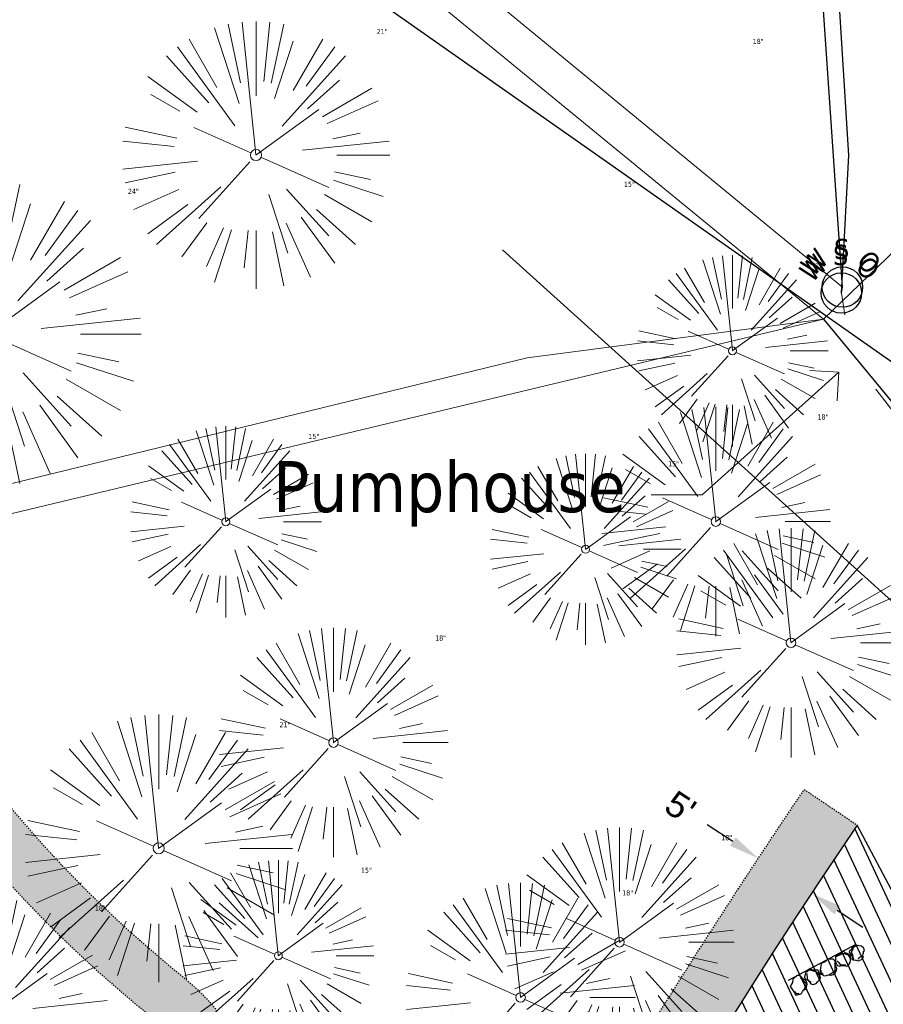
# Model space of a CAD drawing. Header units: feet. Extents: x 1133447 to 1140710, y 647622 to 649877.
# Tile 36 of 84: x 1134536 to 1134604, y 649078 to 649155. Entities that reach past the tile are written whole.
import ezdxf
from ezdxf import colors
from ezdxf.entities.mleader import LeaderData, LeaderLine
from ezdxf.enums import TextEntityAlignment as Align
from ezdxf.lldxf.tags import DXFTag
from ezdxf.math import Vec2, Vec3

# ---------------------------------------------------------------- set-up
doc = ezdxf.new("R2010")
doc.units = ezdxf.units.FT
doc.header["$MEASUREMENT"] = 0
for name, pattern in [('CENTER2', [1.125, 0.75, -0.125, 0.125, -0.125]), ('PHANTOM2', [1.25, 0.625, -0.125, 0.125, -0.125, 0.125, -0.125]), ('RAD', [0.13, 0.08, -0.05])]:
    doc.linetypes.add(name, pattern=pattern)
for name, color, linetype in [('-BARRIERROCK', 6, 'Continuous'), ('C-PRKG-ASPH', 8, 'Continuous'), ('C-PRKG-WHEL-STOP', 9, 'Continuous'), ('C-ROAD-ASPHALT', 1, 'Continuous'), ('C-ROAD-CNTR', 1, 'CENTER2'), ('C-SWLK-GRVL', 6, 'RAD'), ('C-SWLK-GRVL-PATT', 8, 'Continuous'), ('C-UTIL-ELEC-MEP', 7, 'UGE (.5x)'), ('C-UTIL-WATER-MEP', 7, 'WATER (.5x)'), ('G-TEXT-ST02', 2, 'Continuous'), ('G-XREF', 7, 'Continuous'), ('L-BARRIERROCK', 6, 'Continuous'), ('V-UTIL-WATR-STRC', 8, 'Continuous')]:
    doc.layers.add(name, color=color, linetype=linetype)
doc.layers.add('V-ANNO-TEXT', color=7, linetype='Continuous', lineweight=13, plot=False)
for name, color, linetype, lineweight in [('V-SITE-VEGE', 8, 'Continuous', 18), ('V-SITE-VEGE-TEXT', 8, 'Continuous', 18), ('V-UTIL-POWR-LINE-UNDR', 8, 'EXIST_PROP POWER UNDERGROUND LINE 1', 15), ('V-UTIL-WATR-LINE', 8, 'WATER', 15)]:
    doc.layers.add(name, color=color, linetype=linetype, lineweight=lineweight)
doc.styles.add('Normal', font='arial.ttf', dxfattribs={"height": 0.1})
doc.styles.add('SEI-Dim & Leader', font='tahoma.ttf')
doc.styles.get("Standard").update_dxf_attribs({"font": 'arial.ttf'})
tags = doc.linetypes.add('EXIST_PROP POWER UNDERGROUND LINE 1', pattern='A,1.5,-0.2,["P-UG",Standard,S=0.08,R=0,X=-0.1,Y=-0.04],-0.3', length=2).pattern_tags.tags
tags[6] = DXFTag(74, 10)
tags = doc.linetypes.add('UGE (.5x)', pattern='A,0.75,-0.2,["UGE",Standard,S=0.08,R=0,X=-0.1,Y=-0.04],-0.2', length=1.15).pattern_tags.tags
tags[6] = DXFTag(74, 10)
tags = doc.linetypes.add('WATER', pattern='A,1.5,-0.2,["W",Standard,S=0.08,R=0,X=-0.1,Y=-0.04],-0.05', length=1.75).pattern_tags.tags
tags[6] = DXFTag(74, 10)
tags = doc.linetypes.add('WATER (.5x)', pattern='A,0.75,-0.2,["W",Standard,S=0.08,R=0,X=-0.1,Y=-0.04],-0.05', length=1).pattern_tags.tags
tags[6] = DXFTag(74, 10)
doc.dimstyles.new('Plan', dxfattribs={"dimscale": 20, "dimtxt": 0.1, "dimasz": 0.12, "dimexe": 0.0625, "dimexo": 0.0625, "dimgap": 0.08, "dimtad": 0, "dimdec": 0, "dimzin": 0, "dimdsep": 46, "dimtxsty": 'Normal', "dimcen": 0, "dimclrd": 256, "dimclre": 256, "dimclrt": 256, "dimaunit": 1, "dimadec": 4, "dimazin": 0, "dimtfac": 1, "dimtdec": 0, "dimtofl": 0, "dimtmove": 0, "dimatfit": 3, "dimfxl": 1, "dimtfill": 1, "dimtolj": 1, "dimtzin": 0, "dimlwd": -1, "dimlwe": -1, "dimarcsym": 0})

# ---------------------------------------------------------------- blocks, each defined once
blk = doc.blocks.new('V-UTIL-WATR-Water Shutoff')
blk.add_circle((0, 0), 0.04)
at = {"style": 'SEI-Dim & Leader'}
for s, rotation, p in [('W', 45, (-0.0414, 0.0352)), ('O', 315, (0.0386, 0.0352))]:
    blk.add_text(s, height=0.04, rotation=rotation, dxfattribs=at).set_placement(p, align=Align.CENTER)
blk.add_text('S', height=0.04, dxfattribs=at).set_placement((-0.0014, 0.0552), align=Align.CENTER)
blk = doc.blocks.new('*U959', base_point=(1134600.703, 649134.02))
at = {"xscale": 39.73102651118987, "yscale": 39.73102651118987, "zscale": 39.73102651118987}
blk.add_blockref('V-UTIL-WATR-Water Shutoff', (1134600.703, 649134.02), dxfattribs=at)
blk = doc.blocks.new('*U960', base_point=(1134600.621, 649133.552))
at = {"xscale": 39.73102651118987, "yscale": 39.73102651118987, "zscale": 39.73102651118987}
blk.add_blockref('V-UTIL-WATR-Water Shutoff', (1134600.621, 649133.552), dxfattribs=at)
blk = doc.blocks.new('V-SITE-VEGE-Coniferious Tree 2')
at = {"color": 0, "linetype": 'ByBlock'}
for p, q in [((-0.0575, 0.2704), (-0.104, 0.4891)), ((-0.0003, 0.0026), (-0.0523, 0.4973)), ((0, 0.2219), (0, 0.5)), ((0.0289, 0.2753), (0.0522, 0.4973)), ((0.0572, 0.2693), (0.1039, 0.4891)), ((-0.0626, 0.1926), (-0.1545, 0.4755)), ((-0.146, 0.2528), (-0.25, 0.433)), ((0.0685, 0.211), (0.1382, 0.4256)), ((0.1391, 0.2411), (0.25, 0.433)), ((-0.0791, 0.1089), (-0.2939, 0.4045)), ((0.1869, 0.2573), (0.2939, 0.4045)), ((-0.1757, 0.1951), (-0.3346, 0.3716)), ((0.0978, 0.1086), (0.3345, 0.3716)), ((-0.2201, 0.1599), (-0.4046, 0.2939)), ((0.192, 0.1729), (0.3116, 0.2806)), ((-0.2844, 0.1642), (-0.3931, 0.227)), ((0.2488, 0.1436), (0.433, 0.25)), ((0.2659, 0.1184), (0.4568, 0.2034)), ((-0.0009, -0.0007), (0.235, 0.1707)), ((-0.2961, 0.0629), (-0.4891, 0.1039)), ((-0.0199, 0.0089), (-0.2319, 0.1032)), ((0.2873, 0.0611), (0.3885, 0.0826)), ((-0.306, 0.0322), (-0.4973, 0.0523)), ((0.1731, 0.0182), (0.4972, 0.0523)), ((0.3025, 0), (0.5, 0)), ((-0.2183, -0.0229), (-0.4973, -0.0523)), ((-0.023, -0.0255), (-0.2138, -0.2374)), ((0.0185, -0.0083), (0.272, -0.1211)), ((-0.3022, -0.0642), (-0.4891, -0.1039)), ((0.2936, -0.0624), (0.4274, -0.0908)), ((0.2891, -0.094), (0.4755, -0.1545)), ((-0.2881, -0.1283), (-0.4568, -0.2034)), ((-0.132, -0.1189), (-0.3716, -0.3346)), ((0.1144, -0.1271), (0.2718, -0.3019)), ((0.0478, -0.1473), (0.1192, -0.3671)), ((0.2555, -0.1475), (0.433, -0.25)), ((-0.2545, -0.1849), (-0.4046, -0.2939)), ((0.2254, -0.2029), (0.3716, -0.3346)), ((-0.1843, -0.2536), (-0.2767, -0.3808)), ((0.1131, -0.2541), (0.2033, -0.4568)), ((0.1689, -0.2325), (0.2939, -0.4045)), ((-0.1214, -0.2725), (-0.1856, -0.4168)), ((-0.091, -0.2799), (-0.1545, -0.4755)), ((-0.0297, -0.2818), (-0.0443, -0.4216)), ((0, -0.2818), (0, -0.5)), ((0.061, -0.2873), (0.1039, -0.4891))]:
    blk.add_line(p, q, dxfattribs=at)
blk.add_circle((0, 0), 0.0208)
blk = doc.blocks.new('_Open90')
at = {"color": 0, "linetype": 'ByBlock', "lineweight": -2}
for p, q in [((-0.5, 0.5), (0, 0)), ((0, 0), (-1, 0)), ((0, 0), (-0.5, -0.5))]:
    blk.add_line(p, q, dxfattribs=at)
blk = doc.blocks.new('*U1012', base_point=(1134600.703, 649134.02))
at = {"xscale": 39.73102651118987, "yscale": 39.73102651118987, "zscale": 39.73102651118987}
blk.add_blockref('V-UTIL-WATR-Water Shutoff', (1134600.703, 649134.02), dxfattribs=at)
blk = doc.blocks.new('*U1013', base_point=(1134600.621, 649133.552))
at = {"xscale": 39.73102651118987, "yscale": 39.73102651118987, "zscale": 39.73102651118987}
blk.add_blockref('V-UTIL-WATR-Water Shutoff', (1134600.621, 649133.552), dxfattribs=at)
blk = doc.blocks.new("3'_BarrierRock")
at = {"layer": '-BARRIERROCK', "flags": 128}
for points in [[(7.8, -10.8), (15.4, -7), (15.3, 5.8), (15.5, 11.5), (12.6, 13.3), (9.6, 14), (7.9, 15.2), (5, 15.3), (1.2, 13.6), (-1.8, 12.3), (-4.7, 12.5), (-6.5, 12.8), (-9.7, 10.8), (-13.8, 6.6), (-15, 2.5), (-15.3, -0.6), (-14.5, -2.7), (-13.2, -4.4), (-11.7, -10.3), (-10.4, -14.6), (-7.8, -16.4), (-5.7, -17.4), (3.7, -16.3), (7.8, -10.8)], [(-9.7, -10.4), (-10.5, -7.4), (-11.7, -0.9), (-11.8, 1.4), (-12.2, 2.8), (-12.1, 4.3), (-10.7, 6.2), (-9.5, 7.1), (-8.1, 7.9), (-6.4, 9.3), (-4, 11), (-1.8, 12.3)], [(9, 12.6), (12.4, 11.2), (13.2, 9.4), (13.3, 7.7), (13.3, 5.8)]]:
    blk.add_lwpolyline(points, dxfattribs=at)
blk = doc.blocks.new("5'_BarrierRock")
at = {"layer": 'L-BARRIERROCK', "flags": 128}
for points in [[(3.8, 25.2), (-4, 23.4), (-10.8, 21), (-17.7, 19.5), (-22.2, 16.5), (-24.3, 10.3), (-26.1, 0.1), (-25.5, -2.9), (-27, -7), (-29.1, -9.7), (-29.4, -13.3), (-11.1, -24.7), (-9.1, -29.7), (-9.1, -31.5), (-8.8, -33.6), (-1.9, -34.5), (7.7, -31.8), (16, -30), (19.6, -27.4), (27.1, -18.7), (28.9, -9.4), (24.1, -5.6), (22, 1.6), (21.4, 6.1), (20.8, 11.2), (21.1, 15.1), (19, 18.6), (15.2, 22.2), (3.8, 25.2)], [(-24.3, -3.8), (-24.3, 1.3), (-22.2, 8.2), (-18.6, 13.3), (-14.4, 18), (-11.4, 19.8)], [(-20.4, 4.6), (-21.9, -2.6), (-21.3, -6.4), (-20.4, -9.4), (-17.1, -15.7), (-12.9, -19), (-7, -26.8), (-5.5, -29.4), (-3.4, -30.6), (-1.9, -30.6)], [(17.5, 10.9), (21.6, 1.5), (22.6, -6.1), (17.2, -14.2), (15.4, -18.4), (13.4, -22.9), (12.2, -25.6)]]:
    blk.add_lwpolyline(points, dxfattribs=at)
blk = doc.blocks.new('Wheel_Stop')
at = {"layer": 'Defpoints'}
blk.add_line((-36, 6.75), (36, 6.75), dxfattribs=at)
at = {"layer": 'L-BARRIERROCK'}
for name, p, xscale, yscale, zscale, rotation in [("3'_BarrierRock", (2.71, -1), 0.4999999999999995, 0.4999999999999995, 0.4999999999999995, 145.0722838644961), ("5'_BarrierRock", (19.28, -0.8), 0.25, 0.25, 0.25, 225.0722838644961), ("5'_BarrierRock", (33.95, -0.17), 0.2499999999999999, 0.2499999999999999, 0.2499999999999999, 307.3245524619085), ("3'_BarrierRock", (-29.38, -2.17), 0.4999999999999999, 0.4999999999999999, 0.4999999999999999, 185.0722838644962), ("5'_BarrierRock", (-14.16, -1.89), 0.25, 0.25, 0.25, 185.0722838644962)]:
    blk.add_blockref(name, p, dxfattribs=dict(at, xscale=xscale, yscale=yscale, zscale=zscale, rotation=rotation))
blk = doc.blocks.new('C_PBASE-PACTOLA_02403811')
at = {"layer": 'C-ROAD-ASPHALT'}
for points in [[(1134780.655, 649233.578), (1134706.83, 649162.598, 0.057659), (1134625.197, 649063.66, -0.572256), (1134616.583, 649064.034), (1134601.857, 649091.786)], [(1134601.857, 649091.786, 0.064748), (1134533.446, 648955.005, 0.064748)]]:
    blk.add_lwpolyline(points, format="xyb", dxfattribs=at)
at = {"layer": 'C-ROAD-CNTR', "flags": 128}
blk.add_lwpolyline([(1134682.816, 648422.246), (1134669.22, 648425.846, -0.177469), (1134620.15, 648460.153), (1134616.503, 648465.379, -0.104209), (1134576.197, 648560.263), (1134558.554, 648650.051, -0.01381), (1134553.98, 648677.284), (1134544.902, 648742.27, -0.094333), (1134550.434, 648854.335), (1134558.998, 648889.721, -0.142864), (1134712.374, 649156.831), (1134786.199, 649227.811, -0.041643), (1134812.006, 649248.788), (1134833.031, 649263.149, -0.265468), (1134926.964, 649270.708), (1134949.26, 649260.248, -0.036701), (1135013.163, 649224.333), (1135075.322, 649183.127, -0.302523), (1135105.389, 649111.585), (1135099.688, 649081.888, -0.049273), (1135094.1, 649063.037), (1135036.845, 648922.396, -0.009219), (1135029.58, 648905.452), (1134962.364, 648756.335, -0.019155), (1134945.301, 648722.051), (1134909.792, 648657.066, -0.111237), (1134866.239, 648607.574), (1134762.181, 648532.091, 0.322945), (1134716.396, 648393.222), (1134719.721, 648382.706, -0.171424), (1134715.288, 648249.555), (1134707.164, 648228.784, -0.022723), (1134688.714, 648187.277, 0.05045), (1134653.344, 648094.128)], format="xyb", dxfattribs=at)
at = {"layer": 'C-SWLK-GRVL', "flags": 128}
for points in [[(1134482.937, 649115.006, 0.286072), (1134486.068, 649114.496, -0.324275), (1134524.91, 649105.346), (1134536.526, 649091.894, 0.044914), (1134548.898, 649079.928, -0.322047), (1134554.786, 649058.548, 0.441521), (1134558.179, 649051.983), (1134566.021, 649049.88, 0.343333), (1134571.68, 649052.268, -0.020778), (1134597.711, 649094.58), (1134601.857, 649091.786)], [(1134515.802, 648989.2), (1134528.518, 648999.674, -0.414214), (1134535.556, 648998.994), (1134540.042, 648993.548, -0.27686), (1134540.805, 648988.461, 0.01548), (1134527.749, 648953.821, -0.124351), (1134521.07, 648943.557), (1134506.573, 648930.146, 0.039703), (1134501.198, 648924.318), (1134494.136, 648915.323, -0.334601), (1134482.502, 648912.236), (1134448.936, 648925.89, -0.410933), (1134443.4, 648938.817), (1134444.835, 648942.463, 0.25003), (1134442.678, 648961.164, -0.136482), (1134439.168, 648971.292), (1134436.921, 649007.312, -0.165122), (1134453.759, 649069.363), (1134474.287, 649099.872, -0.494522), (1134521.883, 649102.731), (1134533.499, 649089.28, 0.044914), (1134546.386, 649076.815, -0.354348), (1134550.338, 649058.343), (1134549.784, 649057.255, -0.406048), (1134546.132, 649055.215), (1134537.868, 649057.432, -0.027005), (1134533.661, 649058.808)]]:
    blk.add_lwpolyline(points, format="xyb", dxfattribs=at)
at = {"layer": 'C-UTIL-ELEC-MEP'}
blk.add_line((1134599.221, 649131.498), (1134628.151, 649096.357), dxfattribs=at)
at = {"layer": 'C-UTIL-WATER-MEP', "flags": 128}
blk.add_lwpolyline([(1134713.292, 648416.244), (1134669.732, 648427.78, -0.177469), (1134621.79, 648461.298), (1134618.143, 648466.524, -0.104209), (1134578.16, 648560.648), (1134560.517, 648650.437, -0.01381), (1134555.961, 648677.561), (1134546.883, 648742.547, -0.094333), (1134552.378, 648853.865), (1134560.941, 648889.251, -0.142864), (1134713.76, 649155.39), (1134787.585, 649226.369, -0.041643), (1134813.135, 649247.136), (1134834.159, 649261.497, -0.265468), (1134926.115, 649268.898), (1134948.411, 649258.438, -0.036701), (1135012.058, 649222.666), (1135074.217, 649181.46, -0.302523), (1135103.425, 649111.962), (1135097.723, 649082.265, -0.049273), (1135092.248, 649063.791), (1135034.992, 648923.15, -0.009219), (1135027.757, 648906.274), (1134960.541, 648757.157, -0.019155), (1134943.546, 648723.01), (1134908.037, 648658.025, -0.111237), (1134865.064, 648609.193), (1134761.007, 648533.71, 0.157468), (1134714.966, 648470.676, 0.157468)], format="xyb", dxfattribs=at)
for points in [[(1134641.089, 649102.475), (1134508.439, 649195.655)], [(1134623.847, 649091.959), (1134574.039, 649136.938)]]:
    blk.add_lwpolyline(points, dxfattribs=at)
at = {"layer": 'C-PRKG-WHEL-STOP', "xscale": 0.08333333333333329, "yscale": 0.08333333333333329, "zscale": 0.08333333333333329, "rotation": 27.95158346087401}
blk.add_blockref('Wheel_Stop', (1134599.391, 649080.52), dxfattribs=at)
blk = doc.blocks.new('C_PHTCH-PACTOLA_02403811')
at = {"layer": 'C-PRKG-ASPH'}
h = blk.add_hatch(dxfattribs=at)
h.set_pattern_fill('ANSI31', color=256, scale=10, angle=70)
edge = h.paths.add_edge_path(flags=16)
edge.add_arc((1135093.567, 648760.357), 542, 143.57036, 153.26644, ccw=False)
edge.add_arc((1135093.567, 648760.357), 542, 133.87428, 143.57036, ccw=False)
edge.add_line((1134717.919, 649151.064), (1134791.744, 649222.044))
edge.add_arc((1134924.815, 649083.638), 192, 124.33581, 133.87428, ccw=False)
edge.add_line((1134816.519, 649242.182), (1134837.543, 649256.543))
edge.add_arc((1134886.615, 649184.703), 87, 64.8666, 124.33581, ccw=False)
edge.add_line((1134923.566, 649263.466), (1134945.863, 649253.006))
edge.add_arc((1134736.897, 648807.587), 492, 56.45912, 64.8666, ccw=False)
edge.add_line((1135008.743, 649217.665), (1135070.902, 649176.459))
edge.add_arc((1135036.645, 649124.783), 62, -10.86803, 56.45912, ccw=False)
edge.add_line((1135097.533, 649113.093), (1135091.831, 649083.396))
edge.add_arc((1135001.481, 649100.742), 92, 337.84863, 349.13197, ccw=False)
edge.add_line((1135086.691, 649066.053), (1135029.435, 648925.412))
edge.add_arc((1134573.749, 649110.923), 492, 335.73595, 337.84863, ccw=False)
edge.add_line((1135022.287, 648908.739), (1134970.106, 648792.978))
edge.add_line((1134970.106, 648792.978), (1134955.071, 648759.623))
edge.add_arc((1134506.533, 648961.806), 492, 331.34656, 335.73595, ccw=False)
edge.add_line((1134938.281, 648725.887), (1134902.771, 648660.902))
edge.add_arc((1134778.161, 648728.993), 142, 305.95733, 331.34656, ccw=False)
edge.add_line((1134861.541, 648614.05), (1134757.484, 648538.566))
edge.add_arc((1134835.579, 648430.909), 133, 125.95733, 166.41717)
edge.add_arc((1134672.278, 648470.364), 35, 244.10856, 346.41717, ccw=False)
edge.add_arc((1134691.462, 648509.913), 78.956, 214.90552, 244.11685, ccw=False)
edge.add_line((1134626.71, 648464.732), (1134623.063, 648469.958))
edge.add_arc((1134821.506, 648608.465), 242, 191.11676, 214.9138, ccw=False)
edge.add_line((1134584.047, 648561.805), (1134566.404, 648651.593))
edge.add_arc((1135049.172, 648746.455), 492, 187.95193, 191.11676, ccw=False)
edge.add_line((1134561.903, 648678.391), (1134552.825, 648743.377))
edge.add_arc((1134842.018, 648783.773), 292, 166.39612, 187.95193, ccw=False)
edge.add_line((1134558.21, 648852.454), (1134566.773, 648887.84))
edge.add_arc((1135093.567, 648760.357), 542, 158.04784, 166.39612, ccw=False)
edge.add_arc((1135093.567, 648760.357), 542, 153.26644, 158.04784, ccw=False)
edge = h.paths.add_edge_path()
edge.add_line((1134664.934, 648091.019), (1134641.754, 648097.237))
edge.add_arc((1135131.442, 647965.879), 507, 154.11549, 164.98406, ccw=False)
edge.add_arc((1135131.442, 647965.879), 507, 153.4315, 154.11549, ccw=False)
edge.add_arc((1134241.514, 648410.91), 488, 333.4315, 338.63837)
edge.add_line((1134695.988, 648233.155), (1134704.112, 648253.926))
edge.add_arc((1134529.028, 648322.406), 188, 338.63837, 377.19547)
edge.add_arc((1134651.306, 648360.247), 60, 17.19547, 74.97266)
edge.add_line((1134666.863, 648418.195), (1134661.501, 648419.806))
edge.add_arc((1134691.489, 648509.945), 94.997, 223.94188, 251.59807, ccw=False)
edge.add_arc((1134691.536, 648509.984), 95.058, 214.9166, 223.93932, ccw=False)
edge.add_line((1134613.59, 648455.575), (1134609.943, 648460.8))
edge.add_arc((1134821.506, 648608.465), 258, 191.11676, 214.9138, ccw=False)
edge.add_line((1134568.347, 648558.72), (1134550.704, 648648.508))
edge.add_arc((1135049.172, 648746.455), 508, 187.95193, 191.11676, ccw=False)
edge.add_line((1134546.057, 648676.178), (1134536.979, 648741.164))
edge.add_arc((1134842.018, 648783.773), 308, 166.39612, 187.95193, ccw=False)
edge.add_line((1134542.659, 648856.217), (1134551.222, 648891.603))
edge.add_arc((1135093.567, 648760.357), 558, 163.92132, 166.39612, ccw=False)
edge.add_arc((1134538.177, 648920.438), 20, 343.92132, 402.76994)
edge.add_line((1134552.859, 648934.019), (1134533.446, 648955.005))
edge.add_arc((1135093.567, 648760.357), 592.978, 146.018742, 160.837099, ccw=False)
edge.add_line((1134601.857, 649091.786), (1134616.583, 649064.034))
edge.add_arc((1134621, 649066.378), 5, 207.95158, 327.07409)
edge.add_arc((1135093.567, 648760.357), 558, 133.87428, 147.07409, ccw=False)
edge.add_line((1134706.83, 649162.598), (1134780.655, 649233.578))
edge.add_arc((1134924.815, 649083.638), 208, 124.33581, 133.87428, ccw=False)
edge.add_line((1134807.494, 649255.394), (1134828.519, 649269.755))
edge.add_arc((1134886.615, 649184.703), 103, 64.8666, 124.33581, ccw=False)
edge.add_line((1134930.362, 649277.951), (1134952.658, 649267.491))
edge.add_arc((1134736.897, 648807.587), 508, 56.45912, 64.8666, ccw=False)
edge.add_line((1135017.583, 649231.001), (1135079.742, 649189.795))
edge.add_arc((1135036.645, 649124.783), 78, -10.86803, 56.45912, ccw=False)
edge.add_line((1135113.246, 649110.076), (1135107.544, 649080.379))
edge.add_arc((1135001.481, 649100.742), 108, 337.84863, 349.13197, ccw=False)
edge.add_line((1135101.51, 649060.02), (1135044.254, 648919.379))
edge.add_arc((1134573.749, 649110.923), 508, 335.73595, 337.84863, ccw=False)
edge.add_line((1135036.873, 648902.164), (1134969.657, 648753.048))
edge.add_arc((1134506.533, 648961.806), 508, 331.34656, 335.73595, ccw=False)
edge.add_line((1134952.322, 648718.215), (1134916.812, 648653.23))
edge.add_arc((1134778.161, 648728.993), 158, 305.95733, 331.34656, ccw=False)
edge.add_line((1134870.936, 648601.099), (1134766.879, 648525.615))
edge.add_arc((1134835.579, 648430.909), 117, 125.95733, 162.26486)
edge.add_arc((1134752.714, 648457.411), 30, 162.26486, 196.80241)
edge.add_arc((1134835.579, 648430.909), 113, 170.92173, 197.54767)
edge.add_line((1134727.837, 648396.84), (1134731.163, 648386.324))
edge.add_arc((1134529.028, 648322.406), 212, 11.34008, 17.54767, ccw=False)
edge.add_arc((1134529.056, 648322.404), 211.973, -20.64909, 11.34215, ccw=False)
edge.add_arc((1134759.869, 648235.315), 34.724, 159.18719, 239.41356)
edge.add_line((1134742.2, 648205.423), (1134709.513, 648185.696))
edge.add_line((1134709.513, 648185.696), (1134698.996, 648181.007))
edge.add_arc((1135131.442, 647965.879), 483, 153.55118, 164.98406)
at = {"layer": 'C-SWLK-GRVL-PATT'}
h = blk.add_hatch(dxfattribs=at)
h.set_pattern_fill('GRAVEL', color=256, scale=5)
h.set_pattern_definition([(228.012787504, (3.6, 5), (-40, -45), [0.67268, -66.595440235]), (184.969740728, (3.15, 4.5), (60, 5), [1.15434, -114.279623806]), (132.510447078, (2, 4.4), (50, -55), [0.81394, -80.58016298]), (267.273689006, (0.05, 3.15), (5, 100), [1.05119, -104.067790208]), (292.833654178, (0, 2.1), (-25, 60), [1.030775, -102.04686564]), (357.273689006, (0.4, 1.15), (-100, 5), [1.05119, -104.067790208]), (37.694240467, (1.45, 1.1), (-65, -50), [1.390145, -137.624242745]), (72.255328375, (2.55, 1.95), (35, 110), [1.31244, -129.931607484]), (121.429565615, (2.95, 3.2), (-40, 65), [1.05475, -104.420365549]), (175.23635831, (2.4, 4.1), (55, -5), [1.20416, -59.003812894]), (222.397437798, (1.2, 4.2), (-60, -55), [1.55724, -154.166875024]), (138.814074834, (5, 3.1), (-35, 30), [0.531505, -52.619224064]), (171.46923439, (4.6, 3.45), (65, -10), [1.011185, -100.10755708]), (225, (3.6, 3.6), (-6e-16, -5), [0.707105, -6.363962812]), (203.198590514, (3.25, 4.2), (25, 10), [0.38079, -37.69807553]), (291.80140949, (2.9, 4.05), (-5, 15), [0.538515, -26.387309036]), (30.96375653, (3.1, 3.55), (15, 10), [0.874645, -28.280114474]), (161.56505118, (3.85, 4), (10, -5), [0.632455, -15.1789333]), (16.389540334, (0, 4.05), (50, 15), [0.886, -87.714225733]), (70.346175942, (0.85, 4.3), (-20.00000000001, -55.00000000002), [0.743305, -73.587038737]), (293.198590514, (3.85, 5), (-10, 25), [0.761575, -37.31729053]), (343.610459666, (4.15, 4.3), (-50, 15), [0.886, -87.714225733]), (339.44395478, (0, 0.95), (-25, 10), [0.8544, -41.865618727]), (294.77514057, (0.8, 0.65), (-25, 55), [0.71589, -70.873215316]), (66.801409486, (3.9, 0), (10, 25), [0.761575, -37.31729053]), (17.354024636, (4.2, 0.7), (-65, -20), [0.838155, -82.977118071]), (69.44395478, (1.45, 0), (-10, -25), [0.4272, -42.292818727]), (101.30993247, (3.6, 0), (-5, 20), [0.25495, -25.240147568]), (165.96375653, (3.55, 0.25), (15, -5), [1.030775, -19.584753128]), (186.009005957, (2.55, 0.5), (50, 5), [0.95525, -94.569615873]), (303.69006753, (3.1, 3.1), (-5, 10), [0.72111, -17.306646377]), (353.157226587, (3.5, 2.5), (85, -10), [1.25897, -124.63781312]), (60.9453959, (4.75, 2.35), (-20, -35), [0.51478, -50.963370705]), (90, (5, 2.8), (-5, 5), [0.3, -4.7]), (120.256437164, (2.45, 0.65), (20, -35), [0.69462, -68.767599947]), (48.012787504, (2.1, 1.25), (40, 45), [1.34536, -65.922760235]), (0, (3, 2.25), (5, 5), [1.3, -3.7]), (325.30484647, (4.3, 2.25), (50, -35), [0.79057, -78.266371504]), (254.0546041, (4.95, 1.8), (-5, -20), [0.72801, -35.672539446]), (207.645975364, (4.75, 1.1), (-95, -50), [1.185325, -117.347370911]), (175.42607874, (3.7, 0.55), (-65, 5), [1.253995, -124.14536704])])
edge = h.paths.add_edge_path(flags=16)
edge.add_arc((1134548.49, 649097.032), 41, 248.79618, 254.98386)
edge.add_line((1134537.868, 649057.432), (1134546.132, 649055.215))
edge.add_arc((1134546.909, 649058.113), 3, 254.98386, 343.38193)
edge.add_line((1134549.784, 649057.255), (1134550.338, 649058.343))
edge.add_arc((1134536.966, 649065.141), 15, 333.0513, 411.09801)
edge.add_arc((1134609.185, 649154.637), 100, 220.81143, 231.09801, ccw=False)
edge.add_line((1134533.499, 649089.28), (1134521.883, 649102.731))
edge.add_arc((1134499.177, 649083.124), 30, 40.81143, 146.06514)
edge.add_line((1134474.287, 649099.872), (1134453.759, 649069.363))
edge.add_arc((1134536.726, 649013.538), 100, 146.06514, 183.56997)
edge.add_line((1134436.921, 649007.312), (1134439.168, 648971.292))
edge.add_arc((1134459.129, 648972.537), 20, 183.56997, 214.65727)
edge.add_arc((1134426.226, 648949.791), 20, -21.49407, 34.65727, ccw=False)
edge.add_line((1134444.835, 648942.463), (1134443.4, 648938.817))
edge.add_arc((1134452.704, 648935.153), 10, 158.50593, 247.86341)
edge.add_line((1134448.936, 648925.89), (1134482.502, 648912.236))
edge.add_arc((1134486.271, 648921.499), 10, 247.86341, 321.8645)
edge.add_line((1134494.136, 648915.323), (1134501.198, 648924.318))
edge.add_arc((1134540.525, 648893.442), 50, 132.76994, 141.8645, ccw=False)
edge.add_line((1134506.573, 648930.146), (1134521.07, 648943.557))
edge.add_arc((1134504.094, 648961.909), 25, 312.76994, 341.12347)
edge.add_arc((1135093.567, 648760.357), 597.978, 157.575896, 161.123473, ccw=False)
edge.add_arc((1134536.183, 648990.369), 5, 337.5759, 399.47697)
edge.add_line((1134540.042, 648993.548), (1134535.556, 648998.994))
edge.add_arc((1134531.697, 648995.815), 5, 39.47697, 129.47697)
edge.add_line((1134528.518, 648999.674), (1134515.802, 648989.2))
edge.add_line((1134515.802, 648989.2), (1134511.294, 648990.669))
edge.add_line((1134511.294, 648990.669), (1134527.519, 649004.033))
edge.add_arc((1134525.611, 649006.349), 3, 309.47697, 399.47697)
edge.add_line((1134527.927, 649008.256), (1134522.621, 649014.698))
edge.add_arc((1134511.043, 649005.162), 15, 39.47697, 71.5786)
edge.add_line((1134515.783, 649019.393), (1134513.265, 649020.232))
edge.add_line((1134513.265, 649020.232), (1134514.529, 649024.027))
edge.add_line((1134514.529, 649024.027), (1134517.047, 649023.188))
edge.add_arc((1134511.043, 649005.162), 19, 39.47697, 71.5786, ccw=False)
edge.add_line((1134525.709, 649017.241), (1134538.526, 649001.68))
edge.add_arc((1134542.385, 649004.859), 5, 219.47697, 336.07813)
edge.add_arc((1135093.567, 648760.357), 597.978, 152.148306, 156.078135, ccw=False)
edge.add_arc((1134560.438, 649042.059), 5, 332.14831, 434.98386)
edge.add_line((1134561.733, 649046.888), (1134536.831, 649053.569))
edge.add_arc((1134548.49, 649097.032), 45, 248.79618, 254.98386, ccw=False)
edge.add_line((1134532.214, 649055.078), (1134533.661, 649058.808))
edge = h.paths.add_edge_path()
edge.add_line((1134601.857, 649091.786), (1134597.711, 649094.58))
edge.add_arc((1135093.567, 648760.357), 597.978, 146.018742, 150.780062)
edge.add_arc((1134567.178, 649055.038), 5.287, 257.36452, 328.3994, ccw=False)
edge.add_line((1134566.021, 649049.88), (1134558.179, 649051.983))
edge.add_arc((1134559.475, 649056.813), 5, 159.69402, 254.98386, ccw=False)
edge.add_arc((1134536.966, 649065.141), 19, 339.69402, 411.09801)
edge.add_arc((1134609.185, 649154.637), 96, 220.81143, 231.09801, ccw=False)
edge.add_line((1134536.526, 649091.894), (1134524.91, 649105.346))
edge.add_arc((1134499.177, 649083.124), 34, 40.81143, 112.6777)
edge.add_arc((1134484.912, 649117.264), 3, 228.82035, 292.6777, ccw=False)
edge.add_line((1134482.937, 649115.006), (1134470.117, 649126.22))
edge.add_line((1134470.117, 649126.22), (1134467.484, 649123.209))
edge.add_line((1134467.484, 649123.209), (1134477.861, 649114.131))
edge.add_arc((1134475.886, 649111.873), 3, -50.98708, 48.82035, ccw=False)
edge.add_arc((1134499.177, 649083.124), 34, 129.01292, 146.06514)
edge.add_line((1134470.968, 649102.105), (1134450.908, 649072.291))
edge.add_arc((1134448.419, 649073.966), 3, 250.85687, 326.06514, ccw=False)
edge.add_line((1134447.435, 649071.131), (1134442.572, 649072.82))
edge.add_arc((1134449.13, 649091.714), 20, 234.06263, 250.85687, ccw=False)
edge.add_line((1134437.392, 649075.52), (1134428.465, 649081.992))
edge.add_line((1134428.465, 649081.992), (1134426.117, 649078.753))
edge.add_line((1134426.117, 649078.753), (1134435.045, 649072.282))
edge.add_arc((1134449.13, 649091.714), 24, 234.06263, 250.85687)
edge.add_line((1134441.26, 649069.041), (1134444.033, 649068.078))
edge.add_arc((1134443.049, 649065.244), 3, -28.89664, 70.85687, ccw=False)
edge.add_arc((1134536.726, 649013.538), 104, 151.10336, 161.21271)
edge.add_arc((1134435.427, 649047.998), 3, 257.05265, 341.21271, ccw=False)
edge.add_line((1134434.755, 649045.075), (1134412.263, 649050.246))
edge.add_arc((1134414.055, 649058.042), 8, 236.90205, 257.05265, ccw=False)
edge.add_line((1134409.687, 649051.34), (1134407.502, 649047.989))
edge.add_arc((1134414.055, 649058.042), 12, 236.90206, 257.05265)
edge.add_line((1134411.367, 649046.347), (1134433.321, 649041.3))
edge.add_arc((1134432.649, 649038.376), 3, -13.42245, 77.05265, ccw=False)
edge.add_arc((1134536.726, 649013.538), 104, 166.57755, 179.7757)
edge.add_arc((1134429.727, 649013.957), 3, 271.95739, 359.7757, ccw=False)
edge.add_line((1134429.83, 649010.959), (1134395.692, 649010.069))
edge.add_line((1134395.692, 649010.069), (1134406.988, 649006.176))
edge.add_line((1134406.988, 649006.176), (1134430.013, 649006.963))
edge.add_arc((1134430.116, 649003.965), 3, 3.56997, 91.95739, ccw=False)
edge.add_line((1134433.11, 649004.152), (1134435.176, 648971.043))
edge.add_arc((1134459.129, 648972.537), 24, 183.56997, 214.65727)
edge.add_arc((1134426.226, 648949.791), 16, -21.49407, 34.65727, ccw=False)
edge.add_line((1134441.114, 648943.928), (1134439.678, 648940.283))
edge.add_arc((1134452.704, 648935.153), 14, 158.50593, 247.86341)
edge.add_line((1134447.429, 648922.185), (1134456.137, 648918.643))
edge.add_arc((1134455.006, 648915.864), 3, -18.38847, 67.86341, ccw=False)
edge.add_arc((1134475.883, 648908.924), 19, 161.61153, 190.48989)
edge.add_line((1134457.201, 648905.465), (1134457.839, 648902.016))
edge.add_line((1134457.839, 648902.016), (1134461.772, 648902.744))
edge.add_line((1134461.772, 648902.744), (1134461.134, 648906.193))
edge.add_arc((1134475.883, 648908.924), 15, 164.7466, 190.48989, ccw=False)
edge.add_arc((1134464.306, 648912.081), 3, 67.86341, 164.7466, ccw=False)
edge.add_line((1134465.436, 648914.86), (1134480.995, 648908.531))
edge.add_arc((1134486.271, 648921.499), 14, 247.86341, 321.8645)
edge.add_line((1134497.282, 648912.853), (1134504.344, 648921.848))
edge.add_arc((1134540.525, 648893.442), 46, 132.76994, 141.8645, ccw=False)
edge.add_line((1134509.289, 648927.21), (1134525.152, 648941.884))
edge.add_arc((1134504.781, 648963.907), 30, 312.76994, 322.9316)
edge.add_arc((1134531.91, 648943.413), 4, 42.76994, 142.9316, ccw=False)
edge.add_line((1134534.846, 648946.129), (1134542.54, 648937.811))
edge.add_arc((1134539.604, 648935.095), 4, -47.23006, 42.76994, ccw=False)
edge.add_line((1134542.32, 648932.158), (1134526.386, 648916.909))
edge.add_line((1134526.386, 648916.909), (1134521.287, 648900.312))
edge.add_line((1134521.287, 648900.312), (1134542.108, 648887.894))
edge.add_line((1134542.108, 648887.894), (1134549.895, 648886.119))
edge.add_line((1134549.895, 648886.119), (1134551.222, 648891.603))
edge.add_arc((1134959.073, 648795.147), 419.102, 164.21935, 166.69414, ccw=False)
edge.add_arc((1134590.558, 649043.619), 138.922, 253.0222, 255.497, ccw=False)
edge.add_arc((1134576.144, 648903.987), 27.012, 163.0222, 165.497, ccw=False)
edge.add_arc((1134569.637, 648986.594), 77.178, 253.0222, 255.497, ccw=False)
edge.add_arc((1134629.291, 648891.518), 84.896, 163.0222, 165.497, ccw=False)
edge.add_arc((1134528.955, 648842.315), 76.428, 73.0222, 75.497, ccw=False)
edge.add_arc((1134577.236, 648907.922), 27.023, 161.43161, 163.90641, ccw=False)
edge.add_arc((1134516.83, 648782.032), 138.922, 73.0222, 75.497, ccw=False)
edge.add_arc((1134538.177, 648920.438), 20, 343.92132, 402.76994)
edge.add_line((1134552.859, 648934.019), (1134533.446, 648955.005))
edge.add_arc((1135093.567, 648760.357), 592.978, 146.018742, 160.837099, ccw=False)
h.paths.add_polyline_path([(1134532.504, 648914.249), (1134529.531, 648901.903), (1134537.526, 648900.026), (1134540.366, 648911.821), (1134540.991, 648911.66), (1134541.145, 648912.168)], flags=16)
blk = doc.blocks.new('*D497')
at = {"layer": 'Defpoints', "color": 0, "transparency": 16777216}
for p in [(1134594.108, 649089.17), (1134594.108, 649089.17), (1134598.284, 649086.421)]:
    blk.add_point(p, dxfattribs=at)
at = {"layer": 'G-TEXT-ST02', "transparency": 16777216}
for p, q in [((1134592.103, 649090.49), (1134590.098, 649091.81)), ((1134600.288, 649085.101), (1134602.293, 649083.781))]:
    blk.add_line(p, q, dxfattribs=at)
for points in [[(1134592.323, 649090.824), (1134591.883, 649090.156), (1134594.108, 649089.17)], [(1134600.508, 649085.435), (1134600.068, 649084.767), (1134598.284, 649086.421)]]:
    blk.add_solid(points, dxfattribs=at)
at = {"layer": 'G-TEXT-ST02', "transparency": 16777216, "insert": (1134587.993, 649093.195), "char_height": 2, "attachment_point": 5, "rotation": 326.64159, "style": 'Normal', "bg_fill": 3, "box_fill_scale": 1.25, "bg_fill_color": 256, "bg_fill_true_color": 13158600, "bg_fill_transparency": 0}
blk.add_mtext("\\A1;5'", dxfattribs=at)
blk = doc.blocks.new('C_XBASE-PACTOLA_02403811')
at = {"layer": 'V-UTIL-POWR-LINE-UNDR', "flags": 128}
for points in [[(1134480.128, 648231.491), (1134494.996, 648496.169), (1134496.355, 648566.444), (1134464.634, 648641.533), (1134459.677, 648691.598), (1134473.793, 648747.277), (1134487.669, 648772.876), (1134492.622, 648802.572), (1134496.091, 648841.019), (1134500.796, 648860.321), (1134494.587, 648928.38), (1134495.611, 649027.118), (1134495.955, 649106.737), (1134599.221, 649131.498), (1134637.553, 649168.542), (1134656.34, 649214.885), (1134694.635, 649279.085), (1134746.478, 649319.733), (1134803.106, 649342.846), (1134848.625, 649349.478), (1134877.799, 649337.897), (1134908.973, 649315.133), (1134965.724, 649315.532), (1135021.655, 649297.834), (1135074.571, 649267.299), (1135109.815, 649210.949), (1135119.856, 649164.359), (1135144.601, 649102.15)], [(1134520.711, 649195.882), (1134599.221, 649131.498)], [(1134492.851, 649108.173), (1134575.97, 649128.466), (1134599.221, 649131.498)]]:
    blk.add_lwpolyline(points, dxfattribs=at)
at = {"layer": 'V-UTIL-WATR-LINE', "flags": 128}
blk.add_lwpolyline([(1134520.625, 649199.886), (1134600.703, 649134.02), (1134600.621, 649133.552), (1134600.902, 649131.828)], dxfattribs=at)
at = {"layer": 'V-UTIL-WATR-LINE', "ltscale": 0.75, "flags": 128}
blk.add_lwpolyline([(1134856.597, 648010.096), (1134824.586, 648169.401), (1134824.397, 648170.451), (1134715.216, 648724.678), (1134627.693, 649042.711), (1134623.097, 649060.491), (1134614.186, 649111.857), (1134603.321, 649126.013)], dxfattribs=at)
at = {"layer": 'V-UTIL-WATR-LINE', "linetype": 'PHANTOM2', "ltscale": 0.75, "flags": 128}
blk.add_lwpolyline([(1134856.597, 648010.096), (1134824.586, 648169.401), (1134824.397, 648170.451), (1134715.216, 648724.678), (1134627.693, 649042.711), (1134623.097, 649060.491), (1134614.186, 649111.857), (1134603.321, 649126.013)], dxfattribs=at)
at = {"layer": 'V-UTIL-WATR-STRC', "flags": 128}
for points in [[(1134600.621, 649133.552), (1134601.216, 649144.364), (1134598.942, 649180.733)], [(1134600.703, 649134.02), (1134597.512, 649180.56)]]:
    blk.add_lwpolyline(points, dxfattribs=at)
at = {"layer": 'V-SITE-VEGE'}
for p, xscale, yscale, zscale in [((1134554.7, 649144.378), 20.99974632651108, 20.99974632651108, 20.99974632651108), ((1134592.078, 649129.013), 14.99981880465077, 14.99981880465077, 14.99981880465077), ((1134590.772, 649115.608), 17.99978256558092, 17.99978256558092, 17.99978256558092), ((1134552.329, 649115.587), 14.99981880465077, 14.99981880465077, 14.99981880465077), ((1134580.557, 649113.432), 14.99981880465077, 14.99981880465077, 14.99981880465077), ((1134596.673, 649106.092), 17.99978256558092, 17.99978256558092, 17.99978256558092), ((1134560.778, 649098.259), 17.99978256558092, 17.99978256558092, 17.99978256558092), ((1134547.065, 649089.952), 20.99974632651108, 20.99974632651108, 20.99974632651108), ((1134583.22, 649082.584), 17.99978256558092, 17.99978256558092, 17.99978256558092), ((1134556.451, 649081.526), 14.99981880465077, 14.99981880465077, 14.99981880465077), ((1134575.456, 649078.252), 17.99978256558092, 17.99978256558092, 17.99978256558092), ((1134534.077, 649077.065), 17.99978256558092, 17.99978256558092, 17.99978256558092)]:
    blk.add_blockref('V-SITE-VEGE-Coniferious Tree 2', p, dxfattribs=dict(at, xscale=xscale, yscale=yscale, zscale=zscale))
at = {"layer": 'V-SITE-VEGE', "xscale": 23.99971008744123, "yscale": 23.99971008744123, "zscale": 23.99971008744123, "rotation": 8.537736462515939e-07}
blk.add_blockref('V-SITE-VEGE-Coniferious Tree 2', (1134533.68, 649130.333), dxfattribs=at)
at = {"layer": 'V-UTIL-WATR-STRC'}
for name, p in [('*U960', (1134600.621, 649133.552)), ('*U1013', (1134600.621, 649133.552)), ('*U959', (1134600.703, 649134.02)), ('*U1012', (1134600.703, 649134.02))]:
    blk.add_blockref(name, p, dxfattribs=at)
at = {"layer": 'V-UTIL-WATR-STRC', "xscale": 39.73102651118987, "yscale": 39.73102651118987, "zscale": 39.73102651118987}
for p in [(1134600.621, 649133.552), (1134600.703, 649134.02)]:
    blk.add_blockref('V-UTIL-WATR-Water Shutoff', p, dxfattribs=at)
at = {"layer": 'V-SITE-VEGE-TEXT', "char_height": 0.4, "attachment_point": 7, "style": 'SEI-Dim & Leader'}
for s, insert in [('21"', (1134564.171, 649153.878)), ('18"', (1134593.666, 649153.097)), ('15"', (1134583.566, 649141.879)), ('24"', (1134544.647, 649141.333)), ('15"', (1134598.557, 649135.513)), ('18"', (1134598.747, 649123.608)), ('15"', (1134558.808, 649122.087)), ('15"', (1134587.036, 649119.932)), ('18"', (1134568.753, 649106.259)), ('21"', (1134556.536, 649099.452)), ('18"', (1134591.195, 649090.584)), ('15"', (1134562.93, 649088.026)), ('18"', (1134583.431, 649086.252)), ('18"', (1134542.052, 649085.065))]:
    blk.add_mtext(s, dxfattribs=dict(at, insert=insert))
at = {"layer": 'V-ANNO-TEXT'}
ml = blk.add_multileader_mtext('Standard', dxfattribs=at)
ml.set_content('Pumphouse', color=256, style='SEI-Dim & Leader')
ml.set_leader_properties(color=256, linetype='ByLayer', lineweight=-1)
ml.set_arrow_properties(name='OPEN90')
ml.build(insert=Vec2(0, 0))
ml.multileader.update_dxf_attribs({"text_left_attachment_type": 2, "text_right_attachment_type": 2, "dogleg_length": 0.1, "arrow_head_size": 3.2, "scale": 40})
ctx = ml.context
ctx.base_point, ctx.scale, ctx.arrow_head_size, ctx.plane_origin = Vec3(1134554.011, 649117.71), 40, 3.2, Vec3(1134600.417, 649127.342)
ctx.left_attachment, ctx.right_attachment, ctx.text_align_type = 2, 2, 2
notes = []
notes.append((ctx, [(0, (1, 1, 0), (1134589.697, 649117.71), (-1, 0), 4, [(0, [(1134600.417, 649127.342)], 0, [])])]))
ctx.mtext.insert, ctx.mtext.alignment, ctx.mtext.flow_direction = Vec3(1134583.697, 649120.353), 3, 5
for ctx, leaders in notes:
    for number, flags, end, landing, length, lines in leaders:
        leader = LeaderData()
        leader.index, (leader.has_last_leader_line, leader.has_dogleg_vector, leader.attachment_direction) = number, flags
        leader.last_leader_point, leader.dogleg_vector, leader.dogleg_length = Vec3(end), Vec3(landing), length
        for number, points, colour, breaks in lines:
            line = LeaderLine()
            line.index, line.vertices, line.color, line.breaks = number, Vec3.list(points), colors.encode_raw_color(colour), breaks
            leader.lines.append(line)
        ctx.leaders.append(leader)

msp = doc.modelspace()

# ---------------------------------------------------------------- block references
at = {"layer": 'G-XREF'}
msp.add_blockref('C_XBASE-PACTOLA_02403811', (0, 0), dxfattribs=at)

# ---------------------------------------------------------------- next in the draw order: block references
for name in ['C_PBASE-PACTOLA_02403811', 'C_PHTCH-PACTOLA_02403811']:
    msp.add_blockref(name, (0, 0), dxfattribs=at)

# ---------------------------------------------------------------- next in the draw order: dimensions: what is measured, and where the dimension line sits
at = {"layer": 'G-TEXT-ST02'}
dim = msp.add_aligned_dim(p1=(1134598.284, 649086.421), p2=(1134594.108, 649089.17), distance=0, dimstyle='Plan', override={"dimpost": "'"}, dxfattribs=at)
dim.commit()
dim.dimension.update_dxf_attribs({"geometry": '*D497', "text_midpoint": (1134587.993, 649093.195)})

doc.saveas('drawing.dxf')
